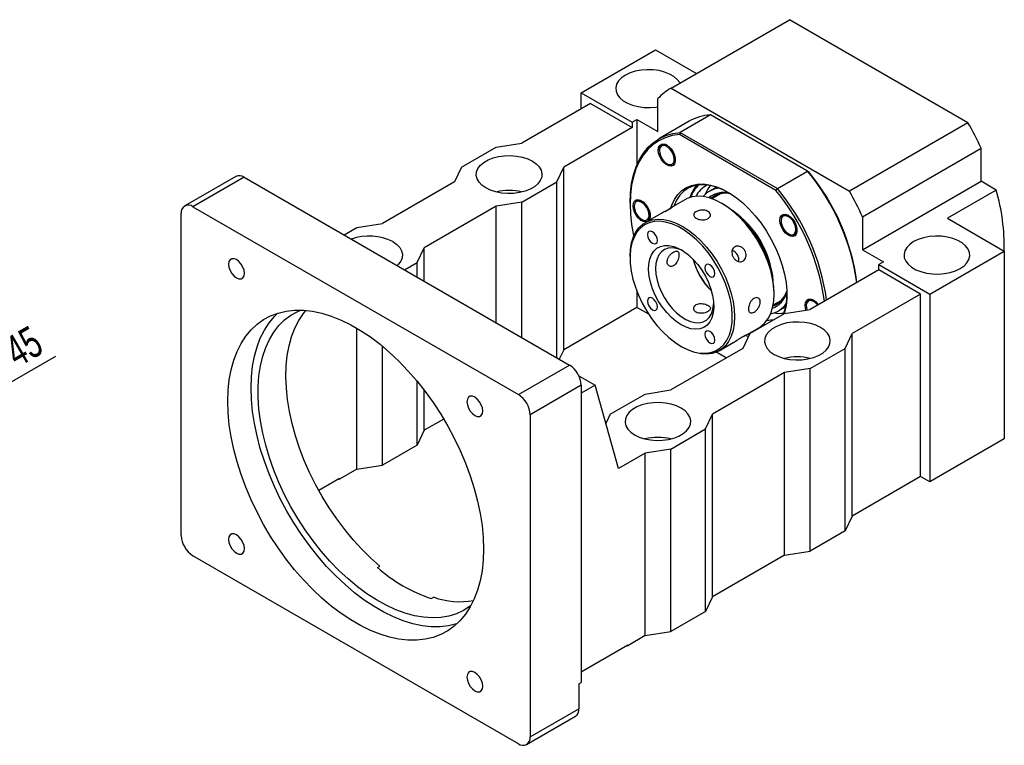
# Paper-space layout 'MBCS25W-G' of a CAD drawing. Header units: millimetres. Extents: x 30 to 286, y 8 to 200.
# Tile 5 of 5: x 179 to 279, y 102 to 176. Entities that reach past the tile are written whole.
import ezdxf

# ---------------------------------------------------------------- set-up
doc = ezdxf.new("R2010")
doc.units = ezdxf.units.MM
doc.layers.add('圖層0', color=7, linetype='Continuous')
doc.styles.add('SLDTEXTSTYLE0', font='TXT', dxfattribs={"width": 0.7})
doc.dimstyles.new('SLDDIMSTYLE9', dxfattribs={"dimtxt": 3.389974, "dimasz": 2.5, "dimexe": 0, "dimexo": 0.0625, "dimgap": 0.847493, "dimtad": 1, "dimlfac": 3, "dimrnd": 1e-09, "dimzin": 12, "dimdsep": 46, "dimtxsty": 'SLDTEXTSTYLE0', "dimsah": 1, "dimcen": 0, "dimadec": 0, "dimazin": 3, "dimtfac": 1, "dimtmove": 0, "dimatfit": 3, "dimfxl": 1, "dimfrac": 2, "dimtolj": 1, "dimtzin": 12, "dimarcsym": 0})

# ---------------------------------------------------------------- blocks, each defined once
blk = doc.blocks.new('_D_51')
at = {"layer": '圖層0', "color": 7}
for q in [(182.698, 141.881), (145.521, 120.417)]:
    blk.add_line((158.511, 127.917), q, dxfattribs=at)
for points in [[(158.511, 127.917), (155.315, 126.674), (155.836, 125.771)], [(145.521, 120.417), (148.718, 121.661), (148.196, 122.564)]]:
    blk.add_solid(points, dxfattribs=at)
at = {"layer": '圖層0', "color": 7, "char_height": 3.175, "attachment_point": 1, "rotation": 30, "style": 'SLDTEXTSTYLE0'}
for s, insert in [('45', (177.213, 143.431)), ('%%c', (173.73, 141.42))]:
    blk.add_mtext(s, dxfattribs=dict(at, insert=insert))

psp = doc.layouts.new('MBCS25W-G')

# ---------------------------------------------------------------- linework, layer by layer
at = {"color": 7, "linetype": 'Continuous', "lineweight": 25}
for p, q in [((245.0761, 169.0541), (257.0969, 175.9936)), ((275.1831, 165.5527), (257.0969, 175.9936)), ((235.9701, 168.5952), (243.5126, 172.9494)), ((243.5126, 172.9494), (247.6681, 170.5505)), ((245.0761, 169.0541), (263.1623, 158.6132)), ((235.9701, 168.5952), (241.1556, 165.6017)), ((235.9701, 166.9623), (235.9701, 168.5952)), ((243.7483, 164.6492), (243.7483, 167.9984)), ((236.9129, 167.5066), (229.9597, 163.4926)), ((236.9129, 167.5066), (241.1556, 165.0573)), ((241.1556, 165.6017), (241.627, 165.8738)), ((241.627, 165.8738), (241.627, 161.2976)), ((241.627, 165.8738), (243.7483, 164.6492)), ((249.0727, 166.3387), (246.0085, 164.5698)), ((258.93, 160.6482), (249.0727, 166.3387)), ((241.1556, 165.0573), (234.2023, 161.0433)), ((241.1556, 165.6017), (241.1556, 165.0573)), ((246.9186, 165.6918), (243.8544, 163.9229)), ((275.1831, 165.5527), (263.1623, 158.6132)), ((246.0085, 164.5698), (245.9218, 164.3477)), ((255.7169, 158.6931), (245.9218, 164.3477)), ((246.0085, 164.5698), (255.8659, 158.8793)), ((223.8314, 161.0433), (227.367, 163.0844)), ((227.367, 163.0844), (229.9597, 163.4926)), ((243.8985, 162.7475), (243.9368, 163.013)), ((264.4901, 156.0244), (276.5109, 162.9639)), ((276.5109, 159.6147), (276.5109, 162.9639)), ((223.8314, 161.0433), (223.1243, 159.5466)), ((233.4952, 159.5466), (234.2023, 161.0433)), ((234.2023, 142.5351), (234.2023, 161.0433)), ((244.6526, 161.3959), (244.7115, 161.3619)), ((200.96, 160.1075), (195.7746, 157.114)), ((201.7933, 160.0249), (196.6078, 157.0315)), ((201.7933, 160.0249), (234.7916, 140.9754)), ((255.8659, 158.8793), (258.93, 160.6482)), ((258.93, 160.6482), (259.0167, 160.5981)), ((223.1243, 159.5466), (215.8176, 155.3285)), ((229.9597, 157.5056), (233.4952, 159.5466)), ((233.4952, 141.7238), (233.4952, 159.5466)), ((249.6984, 159.0215), (248.9695, 158.6007)), ((255.7169, 158.6931), (255.8659, 158.8793)), ((264.4901, 152.6752), (276.5109, 159.6147)), ((278.054, 158.7239), (273.1043, 155.8664)), ((278.054, 158.7239), (276.5109, 159.6147)), ((246.4804, 157.7411), (245.0661, 156.9246)), ((250.0841, 158.3396), (249.22, 157.8408)), ((196.6078, 157.0315), (229.6061, 137.9819)), ((227.367, 157.0974), (220.0602, 152.8793)), ((229.9597, 157.5056), (227.367, 157.0974)), ((227.367, 145.2616), (227.367, 157.0974)), ((229.9597, 143.7648), (229.9597, 157.5056)), ((240.9198, 157.4368), (240.9198, 157.3007)), ((241.3441, 157.1238), (241.3441, 157.0558)), ((241.4751, 157.5145), (241.6311, 157.6661)), ((250.3488, 157.3012), (250.231, 157.3692)), ((195.4293, 123.6893), (195.4293, 156.3509)), ((242.0982, 155.7495), (242.1572, 155.7154)), ((243.8951, 156.2486), (242.4735, 155.4279)), ((264.4901, 156.0244), (264.4901, 152.6752)), ((273.1043, 155.8664), (278.8679, 152.5392)), ((211.9303, 154.173), (213.2248, 154.9203)), ((213.2248, 154.9203), (215.8176, 155.3285)), ((256.2318, 155.6466), (256.2318, 155.5824)), ((256.9859, 154.276), (257.0136, 154.26)), ((257.661, 154.2791), (257.5618, 154.1655)), ((219.3531, 151.3825), (220.0602, 152.8793)), ((220.0602, 149.4797), (220.0602, 152.8793)), ((240.9198, 151.9941), (240.9198, 151.858)), ((264.4901, 152.6752), (266.6114, 151.4506)), ((271.3254, 148.185), (278.8679, 152.5392)), ((278.8679, 152.5392), (278.8679, 133.4866)), ((218.0586, 150.6352), (219.3531, 151.3825)), ((219.3531, 149.8879), (219.3531, 151.3825)), ((266.6114, 151.4506), (266.14, 151.1785)), ((266.14, 151.1785), (271.3254, 148.185)), ((266.14, 150.6341), (266.14, 151.1785)), ((266.14, 150.6341), (259.1868, 146.6201)), ((270.3826, 148.1849), (266.14, 150.6341)), ((241.627, 148.4312), (241.627, 146.8212)), ((255.5334, 148.1842), (255.5334, 148.3202)), ((270.3826, 148.1849), (263.4294, 144.1709)), ((270.3826, 129.6766), (270.3826, 148.1849)), ((271.3254, 148.185), (271.3254, 129.1324)), ((241.627, 146.8212), (234.2023, 142.5351)), ((242.8155, 146.1351), (241.627, 146.8212)), ((255.4361, 147.0729), (256.3003, 147.5717)), ((255.969, 146.476), (256.6979, 146.8968)), ((258.7861, 147.0506), (258.7861, 146.9868)), ((253.0585, 144.1709), (256.594, 146.2119)), ((256.594, 146.2119), (259.1868, 146.6201)), ((252.5655, 143.9339), (253.9798, 144.7503)), ((254.5842, 145.0517), (254.4278, 145.0798)), ((213.2248, 130.425), (213.2248, 144.7162)), ((253.0585, 144.1709), (252.3514, 142.6742)), ((252.9167, 143.8708), (252.5674, 143.9362)), ((252.8705, 144.11), (253.0186, 144.0864)), ((262.7223, 142.6742), (263.4294, 144.1709)), ((263.4294, 125.6626), (263.4294, 144.1709)), ((215.8176, 130.8332), (215.8176, 142.8892)), ((246.1045, 142.877), (246.2223, 142.809)), ((249.9728, 142.4372), (251.3945, 143.2579)), ((234.2023, 142.5351), (233.7497, 141.5769)), ((252.3514, 142.6742), (245.0446, 138.456)), ((249.6964, 142.2995), (250.6994, 141.7205)), ((250.6994, 141.7205), (249.6964, 142.2995)), ((259.1868, 140.6331), (262.7223, 142.6742)), ((262.7223, 124.1659), (262.7223, 142.6742)), ((229.6061, 137.9819), (234.7916, 140.9754)), ((235.7347, 139.8862), (237.3843, 138.9339)), ((256.594, 140.2249), (249.2873, 136.0068)), ((259.1868, 140.6331), (256.594, 140.2249)), ((256.594, 121.7167), (256.594, 140.2249)), ((259.1868, 122.1249), (259.1868, 140.6331)), ((219.3531, 132.8742), (219.3531, 139.3269)), ((235.9701, 138.9342), (230.7847, 135.9407)), ((235.9701, 138.9342), (235.9701, 108.8038)), ((237.3843, 138.9339), (235.9701, 138.1175)), ((239.7413, 130.4961), (237.3843, 138.9339)), ((220.0602, 134.371), (220.0602, 138.4354)), ((238.9164, 136.0068), (242.4519, 138.0478)), ((242.4519, 138.0478), (245.0446, 138.456)), ((230.7847, 135.9407), (230.7847, 103.2791)), ((238.9164, 136.0068), (238.4674, 135.0565)), ((248.5802, 134.5101), (249.2873, 136.0068)), ((249.2873, 117.4986), (249.2873, 136.0068)), ((222.0367, 135.512), (220.0602, 134.371)), ((220.0602, 134.371), (219.3531, 132.8742)), ((245.0446, 132.4691), (248.5802, 134.5101)), ((248.5802, 116.0018), (248.5802, 134.5101)), ((219.3531, 132.8742), (215.8176, 130.8332)), ((278.8679, 133.4866), (271.3254, 129.1324)), ((242.4519, 132.0608), (239.7413, 130.4961)), ((245.0446, 132.4691), (242.4519, 132.0608)), ((242.4519, 113.5526), (242.4519, 132.0608)), ((245.0446, 113.9608), (245.0446, 132.4691)), ((213.2248, 130.425), (215.8176, 130.8332)), ((213.2248, 130.425), (211.4571, 129.4045)), ((211.4571, 129.4862), (209.3592, 128.2751)), ((211.3863, 129.4453), (211.4571, 129.4045)), ((211.4571, 129.4862), (211.4571, 129.4045)), ((270.3826, 129.6766), (263.4294, 125.6626)), ((271.3254, 129.1324), (270.3826, 129.6766)), ((263.4294, 125.6626), (262.7223, 124.1659)), ((262.7223, 124.1659), (259.1868, 122.1249)), ((256.594, 121.7167), (259.1868, 122.1249)), ((229.6061, 102.5985), (196.6078, 121.648)), ((256.594, 121.7167), (249.2873, 117.4986)), ((215.3333, 120.4451), (215.569, 120.5811)), ((221.0159, 117.4367), (220.7802, 117.3006)), ((249.2873, 117.4986), (248.5802, 116.0018)), ((248.5802, 116.0018), (245.0446, 113.9608)), ((242.4519, 113.5526), (245.0446, 113.9608)), ((242.4519, 113.5526), (240.6841, 112.5321)), ((235.9701, 109.8924), (240.6841, 112.6137)), ((240.6134, 112.5729), (240.6841, 112.5321)), ((240.6841, 112.5321), (240.6841, 112.6137)), ((235.7344, 108.6678), (235.9701, 108.8038)), ((235.7344, 108.6678), (235.7344, 106.1365)), ((230.7847, 103.2791), (235.7344, 106.1365)), ((230.4394, 102.516), (235.3892, 105.3734))]:
    psp.add_line(p, q, dxfattribs=at)
at = {"color": 8, "linetype": 'Continuous', "lineweight": 25}
psp.add_line((254.4777, 145.1268), (254.6722, 145.1025), dxfattribs=at)
at = {"color": 7, "linetype": 'Continuous', "lineweight": 25, "flags": 128}
for points in [[(245.986, 169.5794), (245.966, 169.6149), (245.7175, 169.9398), (245.3699, 170.2327), (244.935, 170.4838), (244.4275, 170.6845), (243.8648, 170.8279), (243.266, 170.9092), (242.6515, 170.9256), (242.0423, 170.8766), (241.4591, 170.7637), (240.9217, 170.5909), (240.4484, 170.3641), (240.0555, 170.0909), (239.7562, 169.7807), (239.5607, 169.444), (239.4757, 169.0923), (239.5041, 168.7375), (239.6449, 168.3919), (239.8934, 168.067), (240.241, 167.7741), (240.676, 167.523), (241.1835, 167.3223), (241.7462, 167.1789), (242.3449, 167.0976), (242.9594, 167.0812), (243.5686, 167.1302), (243.7483, 167.1577)], [(245.9218, 164.3477), (245.1865, 164.2382), (244.4946, 164.0313), (243.8513, 163.7285), (243.2617, 163.3323), (242.7303, 162.8456), (242.2612, 162.2722), (241.858, 161.6165), (241.5237, 160.8837), (241.2611, 160.0792), (241.072, 159.2094), (240.958, 158.2808), (240.9198, 157.3007), (240.958, 156.2766), (241.072, 155.2164), (241.2611, 154.1283), (241.2846, 154.0155)], [(240.9198, 157.4368), (240.9586, 158.4314), (241.0747, 159.3735), (241.2672, 160.2559), (241.5345, 161.0716), (241.8747, 161.8144), (242.285, 162.4785), (242.7624, 163.0588), (243.3031, 163.5507), (243.9029, 163.9505), (244.5572, 164.2551), (245.2609, 164.462), (246.0085, 164.5698)], [(243.7806, 162.7703), (243.8193, 163.0448), (243.9321, 163.2501), (244.1089, 163.3681), (244.3341, 163.3882), (244.5875, 163.3087), (244.8467, 163.1366), (245.0887, 162.8873), (245.292, 162.5828), (245.4384, 162.2502), (245.515, 161.9191), (245.515, 161.6189), (245.4384, 161.3763), (245.292, 161.2128), (245.0887, 161.143), (244.8467, 161.173), (244.5875, 161.3002), (244.3341, 161.5133), (244.1089, 161.7934), (243.9321, 162.1155), (243.8193, 162.4511), (243.7806, 162.7703)], [(243.8984, 162.7703), (243.8984, 162.7352), (243.8984, 162.7023)], [(244.2743, 163.2387), (244.0829, 163.1665), (243.9533, 162.9967), (243.8995, 162.7479), (243.9273, 162.447), (244.0337, 162.1265), (244.2072, 161.8212), (244.4289, 161.5642), (244.6749, 161.3834), (244.9185, 161.2983), (245.1333, 161.3181), (245.296, 161.4408), (245.389, 161.653), (245.4022, 161.9317), (245.3342, 162.2467), (245.1923, 162.5639), (244.9919, 162.8489), (244.7548, 163.0708), (244.5066, 163.2056), (244.2743, 163.2387)], [(231.0204, 161.6556), (231.4133, 161.3824), (231.7126, 161.0722), (231.9081, 160.7355), (231.9931, 160.3838), (231.9647, 160.0291), (231.8239, 159.6834), (231.5754, 159.3586), (231.2278, 159.0656), (230.7928, 158.8145), (230.2853, 158.6139), (229.7226, 158.4704), (229.1239, 158.3891), (228.5094, 158.3727), (227.9002, 158.4218), (227.3169, 158.5346), (226.7795, 158.7074), (226.3063, 158.9343), (225.9133, 159.2075), (225.614, 159.5177), (225.4185, 159.8544), (225.3336, 160.2061), (225.362, 160.5608), (225.5028, 160.9065), (225.7513, 161.2313), (226.0989, 161.5243), (226.5338, 161.7754), (227.0413, 161.9761), (227.604, 162.1195), (228.2028, 162.2008), (228.8173, 162.2172), (229.4265, 162.1681), (230.0097, 162.0553), (230.5471, 161.8825), (231.0204, 161.6556)], [(245.071, 156.9314), (245.1585, 157.1862), (245.4256, 157.7619), (245.7631, 158.2572), (246.1664, 158.6654), (246.6305, 158.9814), (247.1491, 159.2009), (247.7156, 159.3212), (248.3225, 159.3406), (248.962, 159.259), (249.6257, 159.0773), (250.305, 158.7979), (250.991, 158.4245), (251.6747, 157.962), (252.3473, 157.4164), (253, 156.7947), (253.6242, 156.1051), (254.2119, 155.3567), (254.7553, 154.559), (255.2475, 153.7226), (255.6819, 152.8584), (256.0529, 151.9775), (256.3557, 151.0916), (256.5863, 150.2121), (256.7417, 149.3505), (256.8199, 148.518), (256.8199, 147.7255), (256.7417, 146.9834), (256.5863, 146.3013), (256.5507, 146.1869)], [(250.8795, 158.4914), (250.4329, 158.7245), (249.767, 158.9984), (249.1163, 159.1765), (248.4893, 159.2566), (247.8943, 159.2376), (247.3389, 159.1196), (246.8305, 158.9044), (246.3755, 158.5946), (245.9801, 158.1944), (245.6492, 157.7089), (245.3873, 157.1444), (245.3711, 157.1007)], [(249.0499, 159.1895), (248.7718, 158.7695), (248.5503, 158.2922)], [(241.2263, 157.1238), (241.265, 157.3983), (241.3778, 157.6036), (241.5546, 157.7216), (241.7797, 157.7418), (242.0332, 157.6622), (242.2924, 157.4902), (242.5344, 157.2408), (242.7377, 156.9363), (242.8841, 156.6037), (242.9607, 156.2726), (242.9607, 155.9724), (242.8841, 155.7298), (242.798, 155.6152)], [(250.2301, 157.3697), (249.5908, 157.6941), (248.9609, 157.9245), (248.3495, 158.0574), (247.7655, 158.091), (247.2175, 158.0248), (246.7133, 157.8598), (246.4804, 157.7411)], [(242.6189, 155.5119), (242.5344, 155.4965), (242.2924, 155.5265), (242.0332, 155.6537), (241.7797, 155.8669), (241.5546, 156.1469), (241.3778, 156.469), (241.265, 156.8046), (241.2263, 157.1238)], [(242.1347, 157.4694), (241.8881, 157.5782), (241.6643, 157.5832), (241.4875, 157.4839), (241.377, 157.291), (241.3446, 157.0255), (241.3939, 156.716), (241.5195, 156.3962), (241.7079, 156.1006), (241.9385, 155.8614), (242.1865, 155.7045), (242.425, 155.6467), (242.628, 155.6945), (242.7737, 155.8427), (242.8462, 156.0751), (242.8376, 156.3665), (242.7489, 156.6855), (242.5897, 156.9975), (242.3773, 157.2685), (242.1347, 157.4694)], [(242.1346, 157.6056), (241.9214, 157.6843), (241.9199, 157.6846)], [(253.9798, 144.7503), (254.1997, 144.8931), (254.5946, 145.2472), (254.9259, 145.6888), (255.1888, 146.2115), (255.3793, 146.8075), (255.4947, 147.4683), (255.5334, 148.1842), (255.4947, 148.9447), (255.3793, 149.7387), (255.1888, 150.5547), (254.9259, 151.3808), (254.5946, 152.205), (254.1997, 153.0151), (253.7468, 153.7994), (253.2427, 154.5465), (252.6947, 155.2455), (252.1107, 155.8861), (251.4993, 156.4591), (250.8693, 156.9561), (250.2301, 157.3697)], [(240.9198, 151.9941), (240.9585, 152.7099), (241.074, 153.3707), (241.2645, 153.9667), (241.5273, 154.4894), (241.8586, 154.931), (242.2536, 155.2851), (242.7064, 155.5466), (243.2105, 155.7117), (243.7586, 155.7779), (244.3426, 155.7443), (244.954, 155.6113), (245.5839, 155.381), (246.2231, 155.0566), (246.8624, 154.6429), (247.4923, 154.146), (248.1037, 153.573), (248.6877, 152.9323), (249.2358, 152.2334), (249.7399, 151.4863), (250.1927, 150.7019), (250.5877, 149.8918), (250.919, 149.0677), (251.1818, 148.2416), (251.3723, 147.4255), (251.4878, 146.6315), (251.5264, 145.871), (251.4878, 145.1551), (251.3723, 144.4944), (251.1818, 143.8983), (250.919, 143.3757), (250.5877, 142.9341), (250.1927, 142.5799), (249.7399, 142.3184), (249.2358, 142.1534), (248.6877, 142.0872), (248.1037, 142.1208), (247.4923, 142.2538), (246.8624, 142.4841), (246.2231, 142.8085), (246.2231, 142.8085)], [(256.1139, 155.6504), (256.1527, 155.9249), (256.2654, 156.1302), (256.4423, 156.2482), (256.6674, 156.2683), (256.9208, 156.1888), (257.1801, 156.0167), (257.4221, 155.7674), (257.6253, 155.4629), (257.7717, 155.1303), (257.8484, 154.7992), (257.8484, 154.499), (257.7717, 154.2564), (257.6253, 154.0929), (257.4221, 154.0231), (257.1801, 154.0531), (256.9208, 154.1803), (256.6674, 154.3934), (256.4423, 154.6735), (256.2654, 154.9956), (256.1527, 155.3312), (256.1139, 155.6504)], [(256.9387, 154.305), (257.1856, 154.1918), (257.411, 154.1821), (257.5903, 154.2769), (257.7041, 154.466), (257.7401, 154.7289), (257.6944, 155.0371), (257.5719, 155.3572), (257.3859, 155.6545), (257.1566, 155.8969), (256.9088, 156.0579), (256.6694, 156.1203), (256.4643, 156.0771), (256.3157, 155.9332), (256.2397, 155.7041), (256.2447, 155.4145), (256.3299, 155.096), (256.4863, 154.7831), (256.6968, 154.5095), (256.9387, 154.305)], [(246.1053, 142.8765), (246.7425, 142.554), (247.3701, 142.3272), (247.9785, 142.1995), (248.5585, 142.1728), (249.1013, 142.2476), (249.5987, 142.4226), (250.0432, 142.6953), (250.4279, 143.0616), (250.7471, 143.5158), (250.996, 144.051), (251.1707, 144.6593), (251.2686, 145.3313), (251.2883, 146.0568), (251.2294, 146.8249), (251.0928, 147.624), (250.8806, 148.4418), (250.596, 149.266), (250.2434, 150.0842), (249.828, 150.8839), (249.3562, 151.6529), (248.8351, 152.3797), (248.2726, 153.0532), (247.6773, 153.6632), (247.0581, 154.2005), (246.4245, 154.6568), (245.7861, 155.0254), (245.1525, 155.3006), (244.5333, 155.4782), (243.938, 155.5555), (243.3755, 155.5314), (242.8544, 155.4063), (242.3826, 155.182), (241.9672, 154.8619), (241.6146, 154.4509), (241.33, 153.9552), (241.1178, 153.3824), (240.9812, 152.7411), (240.9223, 152.041), (240.942, 151.2927), (241.0399, 150.5077), (241.2146, 149.6977), (241.4635, 148.8751), (241.7827, 148.0523), (242.1674, 147.2419), (242.6119, 146.456), (243.1093, 145.7067), (243.6521, 145.0052), (244.2321, 144.3623), (244.8405, 143.7875), (245.4681, 143.2898), (246.1053, 142.8765)], [(243.1886, 154.5015), (242.9947, 154.5689), (242.8303, 154.537), (242.7204, 154.4105), (242.6819, 154.2089), (242.7204, 153.9626), (242.8303, 153.7094), (242.9947, 153.4876), (243.1886, 153.3311), (243.3826, 153.2637), (243.547, 153.2957), (243.6568, 153.4221), (243.6954, 153.6238), (243.6568, 153.87), (243.547, 154.1232), (243.3826, 154.345), (243.1886, 154.5015)], [(274.3896, 150.7703), (274.7825, 151.0435), (275.0819, 151.3537), (275.2773, 151.6904), (275.3623, 152.0421), (275.3339, 152.3968), (275.1931, 152.7425), (274.9446, 153.0673), (274.597, 153.3603), (274.162, 153.6114), (273.6546, 153.8121), (273.0919, 153.9555), (272.4931, 154.0368), (271.8786, 154.0532), (271.2694, 154.0041), (270.6861, 153.8913), (270.1488, 153.7185), (269.6755, 153.4916), (269.2826, 153.2185), (268.9832, 152.9082), (268.7878, 152.5715), (268.7028, 152.2198), (268.7312, 151.8651), (268.872, 151.5194), (269.1205, 151.1946), (269.4681, 150.9016), (269.9031, 150.6505), (270.4105, 150.4499), (270.9732, 150.3064), (271.572, 150.2251), (272.1865, 150.2087), (272.7957, 150.2578), (273.3789, 150.3706), (273.9163, 150.5434), (274.3896, 150.7703)], [(216.8782, 153.4916), (217.2712, 153.2184), (217.5705, 152.9081), (217.766, 152.5714), (217.851, 152.2197), (217.8226, 151.865), (217.6817, 151.5194), (217.4333, 151.1945), (217.3035, 151.0711)], [(246.1053, 145.054), (245.6016, 145.3894), (245.1097, 145.8063), (244.6411, 146.2949), (244.2068, 146.8437), (243.8171, 147.4399), (243.481, 148.0695), (243.2064, 148.7177), (242.9997, 149.3693), (242.8658, 150.0091), (242.8079, 150.6221), (242.8272, 151.1939), (242.9234, 151.7111), (243.0942, 152.1615), (243.3355, 152.5347), (243.6418, 152.8219), (244.0058, 153.0163), (244.419, 153.1134), (244.8718, 153.1109), (245.3534, 153.0088), (245.8527, 152.8097), (246.3579, 152.518), (246.8572, 152.1407), (247.3388, 151.6867), (247.7916, 151.1664), (248.2048, 150.5923), (248.5688, 149.9776), (248.8751, 149.3368), (249.1164, 148.685), (249.2872, 148.0374), (249.3834, 147.4091), (249.4027, 146.815), (249.3448, 146.2689), (249.2109, 145.7836), (249.0042, 145.3706), (248.7296, 145.0395), (248.3935, 144.798), (248.0038, 144.6518), (247.5695, 144.6044), (247.1009, 144.6568), (246.609, 144.8078), (246.1053, 145.054)], [(246.2876, 152.564), (246.1037, 152.6511), (245.6391, 152.8097), (245.1958, 152.8715), (244.7852, 152.8348), (244.4179, 152.7005), (244.1035, 152.4722), (243.8501, 152.1557), (243.6642, 151.7593), (243.5507, 151.2932), (243.5126, 150.7694)], [(201.825, 150.2813), (201.7858, 150.5899), (201.672, 150.9136), (201.4947, 151.2207), (201.2713, 151.4811), (201.0236, 151.6693), (200.776, 151.767), (200.5526, 151.7645), (200.3753, 151.6621), (200.2615, 151.4699), (200.2223, 151.2066), (200.2615, 150.8979), (200.3753, 150.5743), (200.5526, 150.2672), (200.776, 150.0068), (201.0236, 149.8185), (201.2713, 149.7208), (201.4947, 149.7233), (201.672, 149.8257), (201.7858, 150.018), (201.825, 150.2813)], [(243.5126, 150.7694), (243.5507, 150.2017), (243.6642, 149.6045), (243.8501, 148.9935), (244.1035, 148.3845), (244.4179, 147.7931), (244.7852, 147.2348), (245.1958, 146.724), (245.6391, 146.2739), (246.1037, 145.8962), (246.5775, 145.6006), (247.0482, 145.3949), (247.5036, 145.2843), (247.932, 145.2717), (248.3222, 145.3575), (248.6642, 145.5394), (248.949, 145.8127), (249.1694, 146.1703), (249.3195, 146.603), (249.3956, 147.0995), (249.4001, 147.1723)], [(249.022, 151.134), (248.828, 151.2014), (248.6636, 151.1694), (248.5538, 151.043), (248.5152, 150.8413), (248.5538, 150.5951), (248.6636, 150.3419), (248.828, 150.1201), (249.022, 149.9636), (249.2159, 149.8962), (249.3803, 149.9281), (249.4902, 150.0546), (249.5287, 150.2563), (249.4902, 150.5025), (249.3803, 150.7557), (249.2159, 150.9775), (249.022, 151.134)], [(243.1886, 147.7654), (242.9947, 147.8328), (242.8303, 147.8008), (242.7204, 147.6744), (242.6819, 147.4727), (242.7204, 147.2265), (242.8303, 146.9733), (242.9947, 146.7515), (243.1886, 146.595), (243.3826, 146.5276), (243.547, 146.5595), (243.6568, 146.686), (243.6954, 146.8876), (243.6568, 147.1339), (243.547, 147.3871), (243.3826, 147.6089), (243.1886, 147.7654)], [(258.6682, 147.0548), (258.707, 147.3293), (258.8198, 147.5346), (258.9966, 147.6526), (259.2217, 147.6727), (259.4752, 147.5932), (259.7344, 147.4211), (259.9764, 147.1718), (260.0275, 147.1054)], [(258.7597, 146.5529), (258.707, 146.7356), (258.6682, 147.0548)], [(259.9423, 147.0563), (259.9308, 147.0711), (259.7001, 147.3103), (259.4521, 147.4673), (259.2137, 147.525), (259.0106, 147.4772), (258.865, 147.3291), (258.7925, 147.0967), (258.8011, 146.8052), (258.8598, 146.5686)], [(200.1434, 137.2987), (200.1814, 138.4227), (200.2953, 139.4962), (200.4844, 140.5128), (200.7475, 141.4667), (201.0832, 142.3522), (201.4894, 143.1641), (201.9638, 143.8977), (202.5037, 144.5486), (203.1057, 145.1131), (203.7664, 145.5878), (204.482, 145.9699), (205.2481, 146.2573), (206.0604, 146.4481), (206.914, 146.5414), (207.804, 146.5364), (208.7251, 146.4334), (209.6719, 146.2328), (210.6388, 145.9359), (211.6203, 145.5444), (212.6104, 145.0605), (213.6035, 144.4873), (214.5937, 143.8279), (215.5751, 143.0862), (216.5421, 142.2667), (217.4889, 141.3741), (218.41, 140.4137), (219.3, 139.3911), (220.1536, 138.3123), (220.9659, 137.1836), (221.732, 136.0117), (222.4476, 134.8034), (223.1083, 133.5658), (223.7103, 132.3063), (224.2501, 131.0321), (224.7245, 129.7507), (225.1308, 128.4698), (225.4665, 127.1967), (225.7296, 125.939), (225.9187, 124.7041), (226.0326, 123.4991), (226.0706, 122.3312), (226.0326, 121.2073), (225.9187, 120.1338), (225.7296, 119.1171), (225.4665, 118.1633), (225.1308, 117.2778), (224.7245, 116.4659), (224.2501, 115.7323), (223.7103, 115.0813), (223.1083, 114.5169), (222.4476, 114.0421), (221.732, 113.66), (220.9659, 113.3727), (220.1536, 113.1818), (219.3, 113.0886), (218.41, 113.0935), (217.4889, 113.1966), (216.5421, 113.3971), (215.5751, 113.694), (214.5937, 114.0856), (213.6035, 114.5694), (212.6104, 115.1427), (211.6203, 115.8021), (210.6388, 116.5437), (209.6719, 117.3632), (208.7251, 118.2558), (207.804, 119.2162), (206.914, 120.2389), (206.0604, 121.3177), (205.2481, 122.4463), (204.482, 123.6183), (203.7664, 124.8265), (203.1057, 126.0641), (202.5037, 127.3237), (201.9638, 128.5979), (201.4894, 129.8792), (201.0832, 131.1602), (200.7475, 132.4332), (200.4844, 133.6909), (200.2953, 134.9259), (200.1814, 136.1308), (200.1434, 137.2987)], [(202.5004, 138.6594), (202.5384, 139.7834), (202.6523, 140.8568), (202.8414, 141.8735), (203.1045, 142.8274), (203.4402, 143.7129), (203.8465, 144.5248), (204.3209, 145.2584), (204.8607, 145.9093), (205.1956, 146.2411)], [(224.8139, 116.6268), (224.7123, 116.5489), (224.0441, 116.1155), (223.3216, 115.7774), (222.5494, 115.5366), (221.7324, 115.3947), (220.8758, 115.3525), (219.985, 115.4104), (219.0656, 115.568), (218.1234, 115.8242), (217.1644, 116.1775), (216.1947, 116.6256), (215.2203, 117.1658), (214.2475, 117.7944), (213.2824, 118.5077), (212.331, 119.3011), (211.3995, 120.1696), (210.4937, 121.1076), (209.6193, 122.1093), (208.7818, 123.1683), (207.9866, 124.2779), (207.2387, 125.4312), (206.5427, 126.6207), (205.9032, 127.8391), (205.3241, 129.0786), (204.8092, 130.3313), (204.3616, 131.5893), (203.9841, 132.8448), (203.6793, 134.0896), (203.449, 135.3161), (203.2946, 136.5164), (203.2172, 137.6829), (203.2172, 138.8083), (203.2946, 139.8854), (203.449, 140.9075), (203.6793, 141.868), (203.9841, 142.7609), (204.3616, 143.5806), (204.8092, 144.3219), (205.3241, 144.98), (205.9032, 145.5509), (206.5427, 146.0308), (207.2387, 146.4169), (207.5407, 146.548)], [(215.569, 120.5811), (214.6361, 121.4103), (213.726, 122.3102), (212.8442, 123.2754), (211.9964, 124.2999), (211.1876, 125.3772), (210.423, 126.5007), (209.7073, 127.6634), (209.0449, 128.8581), (208.44, 130.0773), (207.8964, 131.3135), (207.4173, 132.559), (207.0058, 133.806), (206.6645, 135.0468), (206.3954, 136.2738), (206.2003, 137.4792), (206.0803, 138.6555), (206.0362, 139.7956), (206.0682, 140.8922), (206.1762, 141.9385), (206.3596, 142.9282), (206.617, 143.8549), (206.9471, 144.713), (207.3476, 145.4971), (207.8161, 146.2024), (208.0686, 146.5166)], [(255.5334, 142.0618), (256.0066, 141.835), (256.544, 141.6622), (257.1272, 141.5493), (257.7365, 141.5003), (258.3509, 141.5167), (258.9497, 141.598), (259.5124, 141.7414), (260.0199, 141.9421), (260.4549, 142.1932), (260.8025, 142.4862), (261.0509, 142.811), (261.1918, 143.1567), (261.2202, 143.5114), (261.1352, 143.8631), (260.9397, 144.1998), (260.6404, 144.51), (260.2474, 144.7832), (259.7742, 145.0101), (259.2368, 145.1829), (258.6536, 145.2957), (258.0444, 145.3448), (257.4299, 145.3284), (256.8311, 145.2471), (256.2684, 145.1036), (255.7609, 144.903), (255.326, 144.6519), (254.9783, 144.3589), (254.7299, 144.034), (254.589, 143.6884), (254.5606, 143.3337), (254.6456, 142.982), (254.8411, 142.6453), (255.1404, 142.335), (255.5334, 142.0618)], [(249.022, 144.3979), (248.828, 144.4653), (248.6636, 144.4333), (248.5538, 144.3069), (248.5152, 144.1052), (248.5538, 143.859), (248.6636, 143.6058), (248.828, 143.384), (249.022, 143.2275), (249.2159, 143.1601), (249.3803, 143.192), (249.4902, 143.3185), (249.5287, 143.5201), (249.4902, 143.7663), (249.3803, 144.0196), (249.2159, 144.2414), (249.022, 144.3979)], [(223.3754, 114.7495), (223.3229, 114.7334), (222.5106, 114.5425), (221.657, 114.4493), (220.767, 114.4542), (219.8459, 114.5572), (218.8991, 114.7578), (217.9322, 115.0547), (216.9507, 115.4462), (215.9605, 115.9301), (214.9675, 116.5034), (213.9773, 117.1628), (212.9958, 117.9044), (212.0289, 118.7239), (211.0821, 119.6165), (210.161, 120.5769), (209.271, 121.5995), (208.4174, 122.6783), (207.6051, 123.807), (206.839, 124.9789), (206.1234, 126.1872), (205.4627, 127.4248), (204.8607, 128.6844), (204.3209, 129.9585), (203.8465, 131.2399), (203.4402, 132.5208), (203.1045, 133.7939), (202.8414, 135.0516), (202.6523, 136.2865), (202.5384, 137.4915), (202.5004, 138.6594)], [(225.9917, 136.3302), (225.9525, 136.6388), (225.8387, 136.9625), (225.6614, 137.2695), (225.438, 137.53), (225.1903, 137.7182), (224.9427, 137.8159), (224.7193, 137.8134), (224.542, 137.711), (224.4282, 137.5188), (224.3889, 137.2554), (224.4282, 136.9468), (224.542, 136.6231), (224.7193, 136.3161), (224.9427, 136.0556), (225.1903, 135.8674), (225.438, 135.7697), (225.6614, 135.7722), (225.8387, 135.8746), (225.9525, 136.0668), (225.9917, 136.3302)], [(241.3913, 133.8978), (241.8645, 133.6709), (242.4019, 133.4981), (242.9851, 133.3853), (243.5943, 133.3362), (244.2088, 133.3526), (244.8076, 133.4339), (245.3703, 133.5773), (245.8778, 133.778), (246.3127, 134.0291), (246.6604, 134.3221), (246.9088, 134.6469), (247.0496, 134.9926), (247.0781, 135.3473), (246.9931, 135.699), (246.7976, 136.0357), (246.4983, 136.3459), (246.1053, 136.6191), (245.6321, 136.846), (245.0947, 137.0188), (244.5114, 137.1316), (243.9022, 137.1807), (243.2878, 137.1643), (242.689, 137.083), (242.1263, 136.9396), (241.6188, 136.7389), (241.1838, 136.4878), (240.8362, 136.1948), (240.5877, 135.87), (240.4469, 135.5243), (240.4185, 135.1696), (240.5035, 134.8179), (240.699, 134.4812), (240.9983, 134.171), (241.3913, 133.8978)], [(201.825, 122.3745), (201.7858, 122.6831), (201.672, 123.0068), (201.4947, 123.3139), (201.2713, 123.5743), (201.0236, 123.7626), (200.776, 123.8602), (200.5526, 123.8577), (200.3753, 123.7554), (200.2615, 123.5631), (200.2223, 123.2998), (200.2615, 122.9912), (200.3753, 122.6675), (200.5526, 122.3604), (200.776, 122.1), (201.0236, 121.9117), (201.2713, 121.8141), (201.4947, 121.8165), (201.672, 121.9189), (201.7858, 122.1112), (201.825, 122.3745)], [(225.9917, 108.4234), (225.9525, 108.732), (225.8387, 109.0557), (225.6614, 109.3628), (225.438, 109.6232), (225.1903, 109.8114), (224.9427, 109.9091), (224.7193, 109.9066), (224.542, 109.8042), (224.4282, 109.612), (224.3889, 109.3487), (224.4282, 109.04), (224.542, 108.7164), (224.7193, 108.4093), (224.9427, 108.1489), (225.1903, 107.9606), (225.438, 107.8629), (225.6614, 107.8654), (225.8387, 107.9678), (225.9525, 108.1601), (225.9917, 108.4234)]]:
    psp.add_lwpolyline(points, dxfattribs=at)
at = {"color": 7, "linetype": 'Continuous', "lineweight": 25}
for centre, radius, start, end in [((248.2069, 163.7536), 6.1561, 120.569246, 136.407889), ((249.3932, 161.3615), 4.9875, 93.684473, 119.746626), ((248.377, 150.1688), 30.9068, 24.455644, 29.851222), ((244.3995, 162.8651), 0.4833, 53.207933, 135.493016), ((244.9876, 161.7706), 0.5375, 304.231727, 3.726269), ((201.3051, 159.3435), 0.8383, 54.382373, 114.306935), ((241.3678, 146.1482), 22.7745, 8.082461, 39.544251), ((241.9232, 146.4332), 22.1998, 7.570806, 39.647554), ((250.4935, 156.8297), 3.6829, 139.702885, 162.057507), ((250.0738, 156.7525), 2.8179, 118.200381, 151.873276), ((250.187, 156.4945), 2.4301, 94.647132, 139.886262), ((238.5505, 144.4883), 22.515, 7.896332, 39.73038), ((257.9711, 152.9649), 20.8924, 358.846208, 16.000757), ((228.6633, 153.1129), 5.5694, 76.383379, 103.616621), ((250.6032, 156.0045), 2.3918, 77.262616, 128.488589), ((238.3755, 144.4199), 22.4599, 7.76147, 39.45689), ((236.3562, 143.2293), 30.9068, 24.455644, 29.851222), ((196.1478, 156.4674), 0.7278, 50.796709, 189.213969), ((244.3167, 147.8319), 11.2273, 2.492852, 57.507148), ((242.4333, 156.1241), 0.5376, 304.231645, 3.726155), ((244.8223, 148.1239), 10.6815, 12.415588, 47.579034), ((256.7237, 155.6852), 0.5375, 56.266156, 115.765231), ((244.3184, 147.833), 11.2213, 18.019284, 41.975337), ((214.5022, 148.8379), 5.2252, 62.952157, 110.346146), ((257.3209, 154.6507), 0.5376, 304.231869, 3.726128), ((251.0129, 151.6983), 0.9353, 345.852118, 73.64841), ((253.9856, 153.4137), 6.8814, 194.359935, 225.634685), ((254.141, 153.5034), 7.0406, 194.953964, 225.04066), ((254.4958, 149.2279), 2.4435, 292.085951, 342.152105), ((250.9149, 148.1479), 5.9147, 340.222015, 0.356501), ((254.7494, 148.5905), 2.4379, 280.18387, 325.271988), ((259.2781, 147.0896), 0.5375, 56.266032, 115.76524), ((256.06, 149.7279), 3.507, 260.682808, 277.521621), ((254.8992, 148.6219), 3.0826, 268.68306, 282.165866), ((257.8904, 136.2405), 5.5694, 76.383379, 103.616621), ((233.4114, 138.8177), 2.5613, 2.605504, 57.394521), ((228.226, 135.8243), 2.5613, 2.605504, 57.394521), ((243.7483, 128.0764), 5.5694, 76.383432, 103.616612), ((197.988, 123.8057), 2.5613, 182.605504, 237.394521), ((226.0217, 132.6701), 16.2387, 228.83657, 251.168807), ((223.7101, 125.3714), 8.3797, 251.245035, 279.20522), ((234.9329, 106.0395), 0.8074, 304.412301, 6.899915), ((230.0662, 103.1625), 0.7278, 230.796709, 9.213969)]:
    psp.add_arc(centre, radius, start, end, dxfattribs=at)
at = {"color": 8, "linetype": 'Continuous', "lineweight": 25}
for centre, radius, start, end in [((250.2117, 156.8012), 3.3706, 133.754189, 159.458751), ((250.4441, 155.9864), 2.4923, 76.918741, 128.307598), ((245.7906, 148.6828), 9.686, 4.732414, 55.262209), ((254.4514, 149.0521), 2.4813, 291.565044, 343.197868)]:
    psp.add_arc(centre, radius, start, end, dxfattribs=at)
at = {"color": 7, "linetype": 'Continuous', "lineweight": 25}
for points, knots in [([(244.6919, 163.1823), (244.6425, 163.2084), (244.5496, 163.2576), (244.4175, 163.2918), (244.2985, 163.2987), (244.19, 163.277), (244.095, 163.228), (243.99, 163.1274), (243.9136, 162.9683), (243.9027, 162.8092), (243.8985, 162.7475)], [0, 0, 0, 0, 0.1205086, 0.2264545, 0.3324005, 0.4383465, 0.5442922, 0.6502382, 0.8644386, 1, 1, 1, 1]), ([(244.4751, 163.3117), (244.4988, 163.3119), (244.5647, 163.3125), (244.6379, 163.2766), (244.6848, 163.2537)], [0, 0, 0, 0, 0.36077609, 1, 1, 1, 1]), ([(245.1175, 162.8288), (245.0447, 162.9088), (244.9104, 163.0566), (244.7606, 163.1427), (244.6919, 163.1823)], [0, 0, 0, 0, 0.5414312, 1, 1, 1, 1]), ([(241.4751, 157.5145), (241.5042, 157.542), (241.5813, 157.6149), (241.7467, 157.6715), (241.968, 157.6576), (242.1993, 157.5694), (242.3453, 157.4564), (242.4146, 157.4027)], [0, 0, 0, 0, 0.1329256, 0.352772, 0.5776257, 0.7993268, 1, 1, 1, 1]), ([(242.5611, 157.1401), (242.5185, 157.1937), (242.4384, 157.2945), (242.3077, 157.4174), (242.1786, 157.5146), (242.0479, 157.5872), (241.9193, 157.6338), (241.7553, 157.6588), (241.5956, 157.6282), (241.5088, 157.5463), (241.4751, 157.5145)], [0, 0, 0, 0, 0.1205086, 0.2264544, 0.3324007, 0.4383466, 0.5442926, 0.6502382, 0.8644388, 1, 1, 1, 1]), ([(242.9624, 156.1701), (242.9639, 156.191), (242.9722, 156.3096), (242.8939, 156.5746), (242.7503, 156.8908), (242.6172, 157.0661), (242.5611, 157.1401)], [0, 0, 0, 0, 0.0732328, 0.4173434, 0.7542528, 1, 1, 1, 1]), ([(244.9165, 156.7847), (244.8454, 156.7449), (244.7032, 156.6652), (244.4481, 156.5349), (244.2026, 156.4116), (244.0046, 156.3105), (243.9266, 156.2655), (243.8957, 156.2476)], [0, 0, 0, 0, 0.2140349, 0.4280399, 0.6428742, 0.8582587, 1, 1, 1, 1]), ([(244.4942, 156.559), (244.5589, 156.6013), (244.7025, 156.695), (244.9049, 156.8274), (245.0764, 156.9326), (245.1854, 156.9893), (245.2197, 156.993), (245.1724, 156.9469), (245.0625, 156.8709), (244.9581, 156.8093), (244.9165, 156.7847)], [0, 0, 0, 0, 0.10992089, 0.24390493, 0.37759109, 0.51056043, 0.64350589, 0.77715484, 0.91114852, 1, 1, 1, 1]), ([(247.6256, 155.8662), (247.5648, 155.908), (247.4434, 155.9916), (247.3668, 156.1422), (247.3817, 156.2951), (247.4931, 156.4403), (247.6868, 156.5637), (247.9403, 156.6521), (248.2257, 156.6935), (248.5121, 156.6789), (248.7667, 156.6052), (248.96, 156.4786), (249.0709, 156.3143), (249.0875, 156.1334), (249.0074, 155.9601), (248.8391, 155.8185), (248.6027, 155.7264), (248.3243, 155.6918), (248.0355, 155.7152), (247.7935, 155.78), (247.6735, 155.8416), (247.6256, 155.8662)], [0, 0, 0, 0, 0.0534548, 0.1069011, 0.1605615, 0.2143662, 0.2679368, 0.32126, 0.3747079, 0.4284574, 0.4822173, 0.535681, 0.5890045, 0.6425571, 0.6963578, 0.7500354, 0.8034097, 0.8567734, 0.9104348, 0.9642393, 1, 1, 1, 1]), ([(256.4988, 156.2107), (256.464, 156.1938), (256.3569, 156.1417), (256.2555, 155.9449), (256.2424, 155.7416), (256.2363, 155.6463)], [0, 0, 0, 0, 0.2031725, 0.6262724, 1, 1, 1, 1]), ([(257.015, 154.2624), (257.0376, 154.2487), (257.1037, 154.209), (257.2121, 154.1709), (257.377, 154.1414), (257.5382, 154.1689), (257.6267, 154.2483), (257.661, 154.2791)], [0, 0, 0, 0, 0.0896302, 0.2613552, 0.4330801, 0.7802719, 1, 1, 1, 1]), ([(252.3701, 151.5195), (252.3, 151.4897), (252.1598, 151.4299), (251.9199, 151.4561), (251.6885, 151.5656), (251.4852, 151.7529), (251.3328, 151.9932), (251.2477, 152.2591), (251.2401, 152.5223), (251.3139, 152.7554), (251.4638, 152.9331), (251.6737, 153.0356), (251.9193, 153.0519), (252.172, 152.9794), (252.4013, 152.8239), (252.5782, 152.6015), (252.6817, 152.3378), (252.7021, 152.0623), (252.6385, 151.8077), (252.5177, 151.6215), (252.4122, 151.5486), (252.3701, 151.5195)], [0, 0, 0, 0, 0.0534626, 0.1069177, 0.16058, 0.2143797, 0.2679547, 0.3212954, 0.3747535, 0.4284993, 0.4822582, 0.535729, 0.5890635, 0.6426225, 0.6964187, 0.7500953, 0.8034841, 0.8568633, 0.910525, 0.9643251, 1, 1, 1, 1]), ([(245.8814, 152.1369), (245.8762, 152.2095), (245.866, 152.3547), (245.7838, 152.4912), (245.6553, 152.5507), (245.4817, 152.5245), (245.28, 152.4195), (245.0732, 152.2503), (244.8858, 152.0331), (244.7436, 151.7848), (244.6714, 151.53), (244.6817, 151.2982), (244.7704, 151.1147), (244.9237, 150.9996), (245.1201, 150.9709), (245.3302, 151.0374), (245.5253, 151.1912), (245.6875, 151.4126), (245.8057, 151.676), (245.8712, 151.9313), (245.8783, 152.0752), (245.8814, 152.1369)], [0, 0, 0, 0, 0.0529369, 0.1058486, 0.159426, 0.2135024, 0.2668368, 0.3193389, 0.372219, 0.4260861, 0.4800324, 0.5330399, 0.5855585, 0.6387486, 0.6927773, 0.7465051, 0.7992212, 0.8518084, 0.9053296, 0.9594111, 1, 1, 1, 1]), ([(252.9289, 146.6806), (252.9347, 146.7626), (252.9464, 146.9267), (253.0385, 147.1994), (253.1784, 147.4521), (253.3599, 147.658), (253.5636, 147.7903), (253.7669, 147.8346), (253.9455, 147.7878), (254.076, 147.6567), (254.1395, 147.4576), (254.1265, 147.2151), (254.0397, 146.9565), (253.8913, 146.708), (253.7011, 146.4952), (253.4944, 146.3408), (253.2964, 146.2615), (253.1272, 146.2662), (253.0031, 146.357), (252.9382, 146.5056), (252.9315, 146.6307), (252.9289, 146.6806)], [0, 0, 0, 0, 0.0534548, 0.1069011, 0.1605615, 0.2143662, 0.2679368, 0.32126, 0.3747079, 0.4284574, 0.4822173, 0.535681, 0.5890045, 0.6425571, 0.6963578, 0.7500354, 0.8034097, 0.8567734, 0.9104348, 0.9642393, 1, 1, 1, 1]), ([(247.6256, 146.3399), (247.6989, 146.3066), (247.8455, 146.2402), (248.1251, 146.2177), (248.4126, 146.2501), (248.6824, 146.3318), (248.8995, 146.4457), (249.0404, 146.5768), (249.0925, 146.716), (249.0489, 146.8569), (248.9121, 146.9911), (248.6995, 147.1061), (248.4369, 147.1891), (248.1504, 147.2272), (247.8697, 147.2073), (247.6289, 147.123), (247.4569, 146.9825), (247.3695, 146.8043), (247.3769, 146.6135), (247.4681, 146.4487), (247.5783, 146.3725), (247.6256, 146.3399)], [0, 0, 0, 0, 0.052937, 0.1058482, 0.1594263, 0.2135026, 0.266836, 0.319339, 0.3722182, 0.4260859, 0.4800321, 0.5330396, 0.5855581, 0.6387482, 0.6927768, 0.7465054, 0.7992206, 0.8518085, 0.9053297, 0.9594112, 1, 1, 1, 1]), ([(259.0502, 147.6139), (259.0138, 147.5952), (258.9059, 147.5398), (258.8073, 147.3419), (258.7969, 147.1417), (258.7921, 147.0502)], [0, 0, 0, 0, 0.2163089, 0.6419688, 1, 1, 1, 1]), ([(251.394, 143.2589), (251.4078, 143.2665), (251.4625, 143.2966), (251.6187, 143.3966), (251.8394, 143.5413), (252.0791, 143.698), (252.3077, 143.8401), (252.5014, 143.9498), (252.6386, 144.0155), (252.7011, 144.0327), (252.6853, 144.0067), (252.6054, 143.9581), (252.5655, 143.9339)], [0, 0, 0, 0, 0.0363215, 0.1429477, 0.2498086, 0.3572445, 0.4647066, 0.5715929, 0.6782067, 0.7852692, 0.8928059, 1, 1, 1, 1])]:
    psp.add_open_spline(points, degree=3, knots=knots, dxfattribs=at)

# ---------------------------------------------------------------- dimensions: what is measured, and where the dimension line sits
at = {"layer": '圖層0', "color": 7}
dim = psp.add_diameter_dim_2p(p1=(158.5115, 127.9173), p2=(145.5211, 120.4173), dimstyle='SLDDIMSTYLE9', dxfattribs=at)
dim.commit()
dim.dimension.update_dxf_attribs({"geometry": '_D_51', "text_midpoint": (179.323, 139.9329), "dimtype": 163})

doc.saveas('drawing.dxf')
